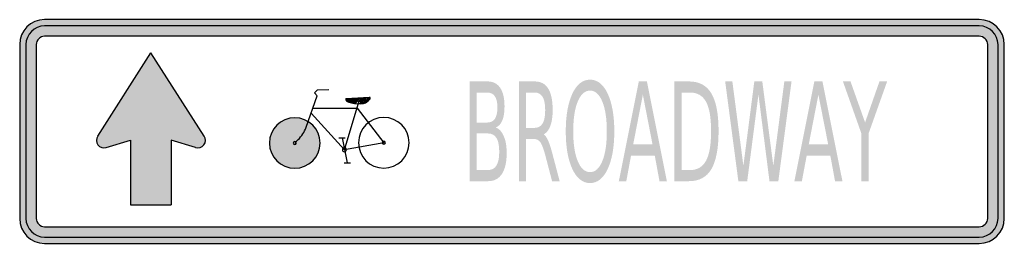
# Model space of a CAD drawing. Header units: inches. Extents: x -0.5 to 0.5, y -0.11 to 0.11.
import ezdxf

# ---------------------------------------------------------------- set-up
doc = ezdxf.new("R2010")
doc.units = ezdxf.units.IN
doc.header["$MEASUREMENT"] = 0

msp = doc.modelspace()

# ---------------------------------------------------------------- hatches: boundary and pattern name
h = msp.add_hatch(color=7)
h.paths.add_polyline_path([(0.4747, -0.1137), (-0.4747, -0.1137), (-0.4782, -0.1135), (-0.4813, -0.1128), (-0.4845, -0.1117), (-0.4875, -0.1102), (-0.4902, -0.1083), (-0.4925, -0.1063), (-0.4947, -0.1038), (-0.4965, -0.1012), (-0.498, -0.0982), (-0.4992, -0.095), (-0.4998, -0.0918), (-0.5, -0.0883), (-0.5, 0.0883), (-0.4998, 0.0918), (-0.4992, 0.0952), (-0.498, 0.0982), (-0.4965, 0.1012), (-0.4947, 0.1038), (-0.4925, 0.1063), (-0.4902, 0.1083), (-0.4875, 0.1102), (-0.4845, 0.1117), (-0.4813, 0.1128), (-0.4782, 0.1135), (-0.4747, 0.1137), (0.4747, 0.1137), (0.478, 0.1135), (0.4813, 0.1128), (0.4845, 0.1117), (0.4875, 0.1102), (0.4902, 0.1083), (0.4925, 0.1063), (0.4947, 0.1038), (0.4965, 0.1012), (0.498, 0.0982), (0.499, 0.0952), (0.4998, 0.0918), (0.5, 0.0883), (0.5, -0.0883), (0.4998, -0.0918), (0.499, -0.095), (0.498, -0.0982), (0.4965, -0.1012), (0.4947, -0.1038), (0.4925, -0.1063), (0.4902, -0.1083), (0.4875, -0.1102), (0.4845, -0.1117), (0.4813, -0.1128), (0.478, -0.1135), (0.4747, -0.1137)])
h.paths.add_polyline_path([(-0.4832, -0.0883), (-0.4832, 0.0883), (-0.4828, 0.0907), (-0.482, 0.0927), (-0.4807, 0.0943), (-0.479, 0.0957), (-0.4768, 0.0965), (-0.4747, 0.0968), (0.4747, 0.0968), (0.4768, 0.0965), (0.4788, 0.0957), (0.4807, 0.0943), (0.482, 0.0927), (0.4828, 0.0907), (0.4832, 0.0883), (0.4832, -0.0883), (0.4828, -0.0907), (0.482, -0.0927), (0.4807, -0.0943), (0.4788, -0.0957), (0.4768, -0.0965), (0.4747, -0.0968), (-0.4747, -0.0968), (-0.4768, -0.0965), (-0.479, -0.0957), (-0.4807, -0.0943), (-0.482, -0.0927), (-0.4828, -0.0907), (-0.4832, -0.0883)], flags=0)
h = msp.add_hatch(color=7)
edge = h.paths.add_edge_path()
edge.add_line((-0.4208, -0.0047), (-0.4208, -0.0047))
edge.add_line((-0.4208, -0.0047), (-0.3667, 0.0799))
edge.add_line((-0.3667, 0.0799), (-0.3126, -0.0047))
edge.add_spline(control_points=[(-0.3126, -0.0047), (-0.3108, -0.0074), (-0.3109, -0.0109), (-0.3128, -0.0135), (-0.3148, -0.016), (-0.318, -0.0172), (-0.3211, -0.0163)], knot_values=[0, 0, 0, 0, 1, 1, 1, 2, 2, 2, 2], degree=3, periodic=0)
edge.add_line((-0.3211, -0.0163), (-0.3461, -0.0087))
edge.add_line((-0.3461, -0.0087), (-0.3461, -0.0747))
edge.add_line((-0.3461, -0.0747), (-0.3873, -0.0747))
edge.add_line((-0.3873, -0.0747), (-0.3873, -0.0087))
edge.add_line((-0.3873, -0.0087), (-0.4121, -0.0163))
edge.add_spline(control_points=[(-0.4121, -0.0163), (-0.4152, -0.0172), (-0.4185, -0.0161), (-0.4205, -0.0135), (-0.4224, -0.011), (-0.4226, -0.0074), (-0.4208, -0.0047)], knot_values=[0, 0, 0, 0, 1, 1, 1, 2, 2, 2, 2], degree=3, periodic=0)
h = msp.add_hatch(color=7)
edge = h.paths.add_edge_path()
edge.add_line((-0.0431, 0.0509), (-0.0247, 0.0509))
edge.add_spline(control_points=[(-0.0247, 0.0509), (-0.0192, 0.0509), (-0.015, 0.0487), (-0.012, 0.0444), (-0.0091, 0.0401), (-0.0076, 0.0339), (-0.0076, 0.0259), (-0.0076, 0.0197), (-0.0083, 0.0147), (-0.0099, 0.0111), (-0.0114, 0.0074), (-0.0136, 0.0051), (-0.0166, 0.0042)], knot_values=[0, 0, 0, 0, 1, 1, 1, 2, 2, 2, 3, 3, 3, 4, 4, 4, 4], degree=3, periodic=0)
edge.add_spline(control_points=[(-0.0166, 0.0042), (-0.013, 0.0028), (-0.0102, -0.0003), (-0.0083, -0.0049), (-0.0063, -0.0095), (-0.0054, -0.0152), (-0.0054, -0.0221), (-0.0054, -0.0311), (-0.007, -0.0381), (-0.0102, -0.0431), (-0.0134, -0.048), (-0.0181, -0.0505), (-0.024, -0.0505)], knot_values=[0, 0, 0, 0, 1, 1, 1, 2, 2, 2, 3, 3, 3, 4, 4, 4, 4], degree=3, periodic=0)
edge.add_line((-0.024, -0.0505), (-0.0431, -0.0505))
edge.add_line((-0.0431, -0.0505), (-0.0431, 0.0509))
edge = h.paths.add_edge_path(flags=0)
edge.add_line((-0.0359, -0.002), (-0.0359, -0.0392))
edge.add_line((-0.0359, -0.0392), (-0.0244, -0.0392))
edge.add_spline(control_points=[(-0.0244, -0.0392), (-0.0205, -0.0392), (-0.0176, -0.0377), (-0.0158, -0.0346), (-0.0139, -0.0315), (-0.013, -0.0269), (-0.013, -0.0206), (-0.013, -0.0142), (-0.0139, -0.0096), (-0.0158, -0.0066), (-0.0176, -0.0036), (-0.0205, -0.002), (-0.0244, -0.002)], knot_values=[0, 0, 0, 0, 1, 1, 1, 2, 2, 2, 3, 3, 3, 4, 4, 4, 4], degree=3, periodic=0)
edge.add_line((-0.0244, -0.002), (-0.0359, -0.002))
edge = h.paths.add_edge_path(flags=0)
edge.add_line((-0.0359, 0.0396), (-0.0359, 0.0091))
edge.add_line((-0.0359, 0.0091), (-0.0252, 0.0091))
edge.add_spline(control_points=[(-0.0252, 0.0091), (-0.0217, 0.0091), (-0.0191, 0.0103), (-0.0174, 0.0129), (-0.0157, 0.0154), (-0.0148, 0.0192), (-0.0148, 0.0244), (-0.0148, 0.0295), (-0.0157, 0.0333), (-0.0174, 0.0358), (-0.0191, 0.0384), (-0.0217, 0.0396), (-0.0252, 0.0396)], knot_values=[0, 0, 0, 0, 1, 1, 1, 2, 2, 2, 3, 3, 3, 4, 4, 4, 4], degree=3, periodic=0)
edge.add_line((-0.0252, 0.0396), (-0.0359, 0.0396))
h = msp.add_hatch(color=7)
edge = h.paths.add_edge_path()
edge.add_spline(control_points=[(0.0322, -0.0029), (0.0338, -0.0039), (0.0353, -0.0061), (0.0367, -0.0093), (0.0382, -0.0126), (0.0396, -0.0171), (0.0411, -0.0228)], knot_values=[0, 0, 0, 0, 1, 1, 1, 2, 2, 2, 2], degree=3, periodic=0)
edge.add_line((0.0411, -0.0228), (0.0484, -0.0505))
edge.add_line((0.0484, -0.0505), (0.0407, -0.0505))
edge.add_line((0.0407, -0.0505), (0.0339, -0.0245))
edge.add_spline(control_points=[(0.0339, -0.0245), (0.0321, -0.0177), (0.0304, -0.0132), (0.0288, -0.0109), (0.0271, -0.0087), (0.0249, -0.0076), (0.022, -0.0076)], knot_values=[0, 0, 0, 0, 1, 1, 1, 2, 2, 2, 2], degree=3, periodic=0)
edge.add_line((0.022, -0.0076), (0.0142, -0.0076))
edge.add_line((0.0142, -0.0076), (0.0142, -0.0505))
edge.add_line((0.0142, -0.0505), (0.007, -0.0505))
edge.add_line((0.007, -0.0505), (0.007, 0.0509))
edge.add_line((0.007, 0.0509), (0.0232, 0.0509))
edge.add_spline(control_points=[(0.0232, 0.0509), (0.0293, 0.0509), (0.0338, 0.0485), (0.0368, 0.0436), (0.0398, 0.0388), (0.0413, 0.0315), (0.0413, 0.0217), (0.0413, 0.0153), (0.0405, 0.01), (0.039, 0.0058), (0.0374, 0.0016), (0.0352, -0.0013), (0.0322, -0.0029)], knot_values=[0, 0, 0, 0, 1, 1, 1, 2, 2, 2, 3, 3, 3, 4, 4, 4, 4], degree=3, periodic=0)
edge = h.paths.add_edge_path(flags=0)
edge.add_line((0.0142, 0.0396), (0.0142, 0.0037))
edge.add_line((0.0142, 0.0037), (0.0232, 0.0037))
edge.add_spline(control_points=[(0.0232, 0.0037), (0.0267, 0.0037), (0.0293, 0.0052), (0.0311, 0.0082), (0.0329, 0.0113), (0.0337, 0.0158), (0.0337, 0.0217), (0.0337, 0.0276), (0.0329, 0.0321), (0.0311, 0.0351), (0.0293, 0.0381), (0.0267, 0.0396), (0.0232, 0.0396)], knot_values=[0, 0, 0, 0, 1, 1, 1, 2, 2, 2, 3, 3, 3, 4, 4, 4, 4], degree=3, periodic=0)
edge.add_line((0.0232, 0.0396), (0.0142, 0.0396))
h = msp.add_hatch(color=7)
edge = h.paths.add_edge_path()
edge.add_spline(control_points=[(0.0793, 0.0527), (0.0867, 0.0527), (0.0927, 0.048), (0.0972, 0.0385), (0.1016, 0.0289), (0.1039, 0.0162), (0.1039, 0.0001), (0.1039, -0.0159), (0.1016, -0.0286), (0.0972, -0.0381), (0.0927, -0.0477), (0.0867, -0.0524), (0.0793, -0.0524), (0.0718, -0.0524), (0.0658, -0.0477), (0.0613, -0.0382), (0.0569, -0.0287), (0.0546, -0.0159), (0.0546, 0.0001), (0.0546, 0.0162), (0.0569, 0.0289), (0.0613, 0.0385), (0.0658, 0.048), (0.0718, 0.0527), (0.0793, 0.0527)], knot_values=[0, 0, 0, 0, 1, 1, 1, 2, 2, 2, 3, 3, 3, 4, 4, 4, 5, 5, 5, 6, 6, 6, 7, 7, 7, 8, 8, 8, 8], degree=3, periodic=0)
edge = h.paths.add_edge_path(flags=0)
edge.add_spline(control_points=[(0.0793, 0.0416), (0.074, 0.0416), (0.0699, 0.0379), (0.0668, 0.0305), (0.0637, 0.0231), (0.0622, 0.0129), (0.0622, 0.0001), (0.0622, -0.0126), (0.0637, -0.0227), (0.0668, -0.0302), (0.0699, -0.0376), (0.074, -0.0413), (0.0793, -0.0413), (0.0845, -0.0413), (0.0886, -0.0376), (0.0917, -0.0302), (0.0948, -0.0227), (0.0963, -0.0126), (0.0963, 0.0001), (0.0963, 0.0129), (0.0948, 0.0231), (0.0917, 0.0305), (0.0886, 0.0379), (0.0845, 0.0416), (0.0793, 0.0416)], knot_values=[0, 0, 0, 0, 1, 1, 1, 2, 2, 2, 3, 3, 3, 4, 4, 4, 5, 5, 5, 6, 6, 6, 7, 7, 7, 8, 8, 8, 8], degree=3, periodic=0)
h = msp.add_hatch(color=7)
h.paths.add_polyline_path([(0.1288, 0.0509), (0.137, 0.0509), (0.1573, -0.0505), (0.1498, -0.0505), (0.145, -0.0245), (0.1209, -0.0245), (0.1161, -0.0505), (0.1085, -0.0505), (0.1288, 0.0509)])
h.paths.add_polyline_path([(0.1329, 0.0374), (0.1231, -0.013), (0.1427, -0.013), (0.1329, 0.0374)], flags=0)
h = msp.add_hatch(color=7)
edge = h.paths.add_edge_path()
edge.add_line((0.165, 0.0509), (0.1798, 0.0509))
edge.add_spline(control_points=[(0.1798, 0.0509), (0.1901, 0.0509), (0.1977, 0.0468), (0.2025, 0.0387), (0.2074, 0.0305), (0.2098, 0.0177), (0.2098, 0.0003), (0.2098, -0.0171), (0.2073, -0.03), (0.2025, -0.0382), (0.1977, -0.0464), (0.1901, -0.0505), (0.1798, -0.0505)], knot_values=[0, 0, 0, 0, 1, 1, 1, 2, 2, 2, 3, 3, 3, 4, 4, 4, 4], degree=3, periodic=0)
edge.add_line((0.1798, -0.0505), (0.165, -0.0505))
edge.add_line((0.165, -0.0505), (0.165, 0.0509))
edge = h.paths.add_edge_path(flags=0)
edge.add_line((0.1722, 0.0396), (0.1722, -0.0392))
edge.add_line((0.1722, -0.0392), (0.1809, -0.0392))
edge.add_spline(control_points=[(0.1809, -0.0392), (0.1883, -0.0392), (0.1936, -0.036), (0.1971, -0.0297), (0.2005, -0.0233), (0.2022, -0.0133), (0.2022, 0.0003), (0.2022, 0.0139), (0.2005, 0.0239), (0.1971, 0.0302), (0.1936, 0.0365), (0.1883, 0.0396), (0.1809, 0.0396)], knot_values=[0, 0, 0, 0, 1, 1, 1, 2, 2, 2, 3, 3, 3, 4, 4, 4, 4], degree=3, periodic=0)
edge.add_line((0.1809, 0.0396), (0.1722, 0.0396))
for points in [[(0.2165, 0.0509), (0.2238, 0.0509), (0.235, -0.0348), (0.2461, 0.0509), (0.2542, 0.0509), (0.2654, -0.0348), (0.2766, 0.0509), (0.2839, 0.0509), (0.2705, -0.0505), (0.2615, -0.0505), (0.2503, 0.0375), (0.2389, -0.0505), (0.2299, -0.0505), (0.2165, 0.0509)], [(0.3361, 0.0509), (0.3438, 0.0509), (0.3586, 0.0092), (0.3732, 0.0509), (0.381, 0.0509), (0.3621, -0.0022), (0.3621, -0.0505), (0.3549, -0.0505), (0.3549, -0.0022), (0.3361, 0.0509)], [(-0.1679, 0.0335), (-0.1689, 0.032), (-0.168, 0.0311), (-0.1678, 0.0335), (-0.1679, 0.0335)], [(-0.1686, 0.0334), (-0.1689, 0.0329), (-0.1689, 0.032), (-0.1679, 0.0335), (-0.1686, 0.0334)], [(-0.1678, 0.0335), (-0.168, 0.0311), (-0.1584, 0.0284), (-0.1573, 0.0342), (-0.1678, 0.0335)], [(-0.1664, 0.0306), (-0.1669, 0.0304), (-0.167, 0.0304), (-0.168, 0.0311), (-0.1664, 0.0306)], [(-0.1643, 0.0301), (-0.1644, 0.0294), (-0.1669, 0.0304), (-0.1664, 0.0306), (-0.1643, 0.0301)], [(-0.1617, 0.0293), (-0.1618, 0.0289), (-0.1644, 0.0294), (-0.1643, 0.0301), (-0.1617, 0.0293)], [(-0.1573, 0.0342), (-0.1584, 0.0284), (-0.1618, 0.0289), (-0.1617, 0.0293), (-0.1573, 0.0342)], [(-0.1573, 0.0341), (-0.1499, 0.0297), (-0.155, 0.0318), (-0.1584, 0.0285), (-0.1573, 0.0341)], [(-0.1475, 0.0301), (-0.1489, 0.0292), (-0.1524, 0.0283), (-0.1584, 0.0284), (-0.1475, 0.0301)], [(-0.148, 0.0348), (-0.1573, 0.0341), (-0.1489, 0.0292), (-0.1475, 0.0301), (-0.148, 0.0348)], [(-0.1538, 0.0283), (-0.1536, 0.0281), (-0.1499, 0.0297), (-0.1573, 0.0341), (-0.1538, 0.0283)], [(-0.1449, 0.035), (-0.1442, 0.0346), (-0.1474, 0.0301), (-0.1479, 0.0348), (-0.1449, 0.035)], [(-0.1479, 0.0348), (-0.1474, 0.0301), (-0.1442, 0.0331), (-0.1446, 0.034), (-0.1479, 0.0348)], [(-0.1441, 0.0332), (-0.144, 0.0338), (-0.1442, 0.0346), (-0.1449, 0.035), (-0.1441, 0.0332)], [(-0.1584, 0.0284), (-0.1524, 0.0283), (-0.1536, 0.0281), (-0.1538, 0.0283), (-0.1584, 0.0284)]]:
    msp.add_hatch(color=7).paths.add_polyline_path(points)
h = msp.add_hatch(color=7)
h.paths.add_polyline_path([(0.3071, 0.0509), (0.3153, 0.0509), (0.3356, -0.0505), (0.3281, -0.0505), (0.3233, -0.0245), (0.2993, -0.0245), (0.2944, -0.0505), (0.2868, -0.0505), (0.3071, 0.0509)])
h.paths.add_polyline_path([(0.3112, 0.0374), (0.3014, -0.013), (0.3211, -0.013), (0.3112, 0.0374)], flags=0)
h = msp.add_hatch(color=7)
h.paths.add_polyline_path([(-0.1573, 0.0237), (-0.2023, 0.0237), (-0.2041, 0.0186), (-0.1716, -0.0169), (-0.1717, -0.017), (-0.172, -0.0175), (-0.1722, -0.018), (-0.1723, -0.0185), (-0.1722, -0.019), (-0.172, -0.0195), (-0.1717, -0.02), (-0.1712, -0.0203), (-0.1707, -0.0205), (-0.1702, -0.0205), (-0.1698, -0.0205), (-0.1697, -0.0205), (-0.1692, -0.0203), (-0.1687, -0.02), (-0.1683, -0.0195), (-0.1682, -0.019), (-0.1682, -0.0185), (-0.1682, -0.0183), (-0.1555, -0.0161), (-0.155, -0.0183), (-0.1538, -0.0215), (-0.1523, -0.0245), (-0.1505, -0.0272), (-0.1483, -0.0297), (-0.1458, -0.0318), (-0.1432, -0.0337), (-0.1402, -0.0352), (-0.137, -0.0362), (-0.1337, -0.037), (-0.1302, -0.0372), (-0.1267, -0.037), (-0.1233, -0.0362), (-0.1202, -0.0352), (-0.1172, -0.0337), (-0.1145, -0.0318), (-0.112, -0.0297), (-0.1098, -0.0272), (-0.108, -0.0245), (-0.1065, -0.0215), (-0.1053, -0.0183), (-0.1047, -0.015), (-0.1045, -0.0115), (-0.1047, -0.008), (-0.1053, -0.0047), (-0.1065, -0.0015), (-0.108, 0.0015), (-0.1098, 0.0043), (-0.112, 0.0067), (-0.1145, 0.0088), (-0.1172, 0.0108), (-0.1202, 0.0122), (-0.1233, 0.0133), (-0.1267, 0.014), (-0.1302, 0.0143), (-0.1337, 0.014), (-0.137, 0.0133), (-0.1402, 0.0122), (-0.1432, 0.0108), (-0.1458, 0.0088), (-0.1459, 0.0088), (-0.1573, 0.0236), (-0.1573, 0.0237)])
h.paths.add_polyline_path([(-0.1555, -0.0161), (-0.1317, -0.0118), (-0.1317, -0.0118), (-0.1315, -0.0122), (-0.1313, -0.0125), (-0.131, -0.0128), (-0.1307, -0.013), (-0.1302, -0.013), (-0.1298, -0.013), (-0.1293, -0.0128), (-0.1292, -0.0125), (-0.1288, -0.0122), (-0.1287, -0.0118), (-0.1287, -0.0115), (-0.1287, -0.011), (-0.1288, -0.0107), (-0.1292, -0.0103), (-0.1293, -0.0102), (-0.1298, -0.01), (-0.1302, -0.0098), (-0.1307, -0.01), (-0.131, -0.0102), (-0.1311, -0.0102), (-0.1459, 0.0088), (-0.1458, 0.0088), (-0.1432, 0.0108), (-0.1402, 0.0122), (-0.137, 0.0133), (-0.1337, 0.014), (-0.1302, 0.0143), (-0.1267, 0.014), (-0.1233, 0.0133), (-0.1202, 0.0122), (-0.1172, 0.0108), (-0.1145, 0.0088), (-0.112, 0.0067), (-0.1098, 0.0043), (-0.108, 0.0015), (-0.1065, -0.0015), (-0.1053, -0.0047), (-0.1047, -0.008), (-0.1045, -0.0115), (-0.1047, -0.015), (-0.1053, -0.0183), (-0.1065, -0.0215), (-0.108, -0.0245), (-0.1098, -0.0272), (-0.112, -0.0297), (-0.1145, -0.0318), (-0.1172, -0.0337), (-0.1202, -0.0352), (-0.1233, -0.0362), (-0.1267, -0.037), (-0.1302, -0.0372), (-0.1337, -0.037), (-0.137, -0.0362), (-0.1402, -0.0352), (-0.1432, -0.0337), (-0.1458, -0.0318), (-0.1483, -0.0297), (-0.1505, -0.0272), (-0.1523, -0.0245), (-0.1538, -0.0215), (-0.155, -0.0183), (-0.1555, -0.0161)], flags=0)
h.paths.add_polyline_path([(-0.1573, 0.0236), (-0.1694, -0.0166), (-0.1697, -0.0165), (-0.1702, -0.0163), (-0.1706, -0.0165), (-0.1707, -0.0165), (-0.1712, -0.0167), (-0.1716, -0.0169), (-0.2041, 0.0186), (-0.2023, 0.0237), (-0.1573, 0.0237), (-0.1573, 0.0236)], flags=0)
h.paths.add_polyline_path([(-0.1694, -0.0166), (-0.1573, 0.0236), (-0.1459, 0.0088), (-0.1483, 0.0067), (-0.1505, 0.0043), (-0.1523, 0.0015), (-0.1538, -0.0015), (-0.155, -0.0047), (-0.1557, -0.008), (-0.156, -0.0115), (-0.1557, -0.015), (-0.1555, -0.0161), (-0.1682, -0.0183), (-0.1682, -0.018), (-0.1683, -0.0175), (-0.1687, -0.017), (-0.1692, -0.0167), (-0.1694, -0.0166)], flags=0)
h.paths.add_polyline_path([(-0.1317, -0.0118), (-0.1555, -0.0161), (-0.1557, -0.015), (-0.156, -0.0115), (-0.1557, -0.008), (-0.155, -0.0047), (-0.1538, -0.0015), (-0.1523, 0.0015), (-0.1505, 0.0043), (-0.1483, 0.0067), (-0.1459, 0.0088), (-0.1311, -0.0102), (-0.1313, -0.0103), (-0.1315, -0.0107), (-0.1317, -0.011), (-0.1318, -0.0115), (-0.1317, -0.0118)], flags=0)
h.paths.add_polyline_path([(-0.1317, -0.0118), (-0.1302, -0.0115), (-0.1311, -0.0102), (-0.131, -0.0102), (-0.1307, -0.01), (-0.1302, -0.0098), (-0.1298, -0.01), (-0.1293, -0.0102), (-0.1292, -0.0103), (-0.1288, -0.0107), (-0.1287, -0.011), (-0.1287, -0.0115), (-0.1287, -0.0118), (-0.1288, -0.0122), (-0.1292, -0.0125), (-0.1293, -0.0128), (-0.1298, -0.013), (-0.1302, -0.013), (-0.1307, -0.013), (-0.131, -0.0128), (-0.1313, -0.0125), (-0.1315, -0.0122), (-0.1317, -0.0118), (-0.1317, -0.0118)], flags=0)
h.paths.add_polyline_path([(-0.1716, -0.0169), (-0.1702, -0.0185), (-0.1698, -0.0205), (-0.1702, -0.0205), (-0.1707, -0.0205), (-0.1712, -0.0203), (-0.1717, -0.02), (-0.172, -0.0195), (-0.1722, -0.019), (-0.1723, -0.0185), (-0.1722, -0.018), (-0.172, -0.0175), (-0.1717, -0.017), (-0.1716, -0.0169)], flags=0)
h.paths.add_polyline_path([(-0.17, -0.0187), (-0.1682, -0.0183), (-0.1682, -0.0185), (-0.1682, -0.019), (-0.1683, -0.0195), (-0.1687, -0.02), (-0.1692, -0.0203), (-0.1697, -0.0205), (-0.1698, -0.0205), (-0.1702, -0.0185), (-0.17, -0.0187)], flags=0)
h.paths.add_polyline_path([(-0.17, -0.0187), (-0.1694, -0.0166), (-0.1692, -0.0167), (-0.1687, -0.017), (-0.1683, -0.0175), (-0.1682, -0.018), (-0.1682, -0.0183), (-0.17, -0.0187)], flags=0)
h.paths.add_polyline_path([(-0.1694, -0.0166), (-0.17, -0.0187), (-0.1702, -0.0185), (-0.1706, -0.0165), (-0.1702, -0.0163), (-0.1697, -0.0165), (-0.1694, -0.0166)], flags=0)
h.paths.add_polyline_path([(-0.1302, -0.0115), (-0.1317, -0.0118), (-0.1318, -0.0115), (-0.1317, -0.011), (-0.1315, -0.0107), (-0.1313, -0.0103), (-0.1311, -0.0102), (-0.1302, -0.0115)], flags=0)
h.paths.add_polyline_path([(-0.1702, -0.0185), (-0.1716, -0.0169), (-0.1712, -0.0167), (-0.1707, -0.0165), (-0.1706, -0.0165), (-0.1702, -0.0185)], flags=0)
h = msp.add_hatch(color=7)
h.paths.add_polyline_path([(-0.2463, -0.0117), (-0.2462, -0.0152), (-0.2455, -0.0185), (-0.2443, -0.0217), (-0.2428, -0.0247), (-0.241, -0.0273), (-0.2388, -0.0298), (-0.2363, -0.032), (-0.2337, -0.0338), (-0.2307, -0.0353), (-0.2275, -0.0365), (-0.2242, -0.0372), (-0.2207, -0.0373), (-0.2172, -0.0372), (-0.2138, -0.0365), (-0.2107, -0.0353), (-0.2077, -0.0338), (-0.205, -0.032), (-0.2025, -0.0298), (-0.2003, -0.0273), (-0.1985, -0.0247), (-0.197, -0.0217), (-0.1958, -0.0185), (-0.1952, -0.0152), (-0.195, -0.0117), (-0.1952, -0.0082), (-0.1958, -0.0048), (-0.197, -0.0017), (-0.1985, 0.0013), (-0.2003, 0.004), (-0.2025, 0.0065), (-0.205, 0.0087), (-0.2071, 0.0101), (-0.2077, 0.0105), (-0.2107, 0.012), (-0.2138, 0.0132), (-0.2172, 0.0138), (-0.2207, 0.014), (-0.2242, 0.0138), (-0.2275, 0.0132), (-0.2307, 0.012), (-0.2337, 0.0105), (-0.2363, 0.0087), (-0.2388, 0.0065), (-0.241, 0.004), (-0.2428, 0.0013), (-0.2443, -0.0017), (-0.2455, -0.0048), (-0.2462, -0.0082), (-0.2463, -0.0117)])
h.paths.add_polyline_path([(-0.219, -0.0117), (-0.2192, -0.0122), (-0.2193, -0.0125), (-0.2195, -0.0128), (-0.2198, -0.013), (-0.2202, -0.0132), (-0.2207, -0.0133), (-0.221, -0.0132), (-0.2215, -0.013), (-0.2217, -0.0128), (-0.222, -0.0125), (-0.2222, -0.0122), (-0.2222, -0.0117), (-0.2222, -0.0113), (-0.222, -0.0108), (-0.2217, -0.0105), (-0.2215, -0.0103), (-0.221, -0.0102), (-0.2207, -0.0102), (-0.2202, -0.0102), (-0.2198, -0.0103), (-0.2195, -0.0105), (-0.2195, -0.0105), (-0.2193, -0.0108), (-0.2192, -0.0113), (-0.219, -0.0117)], flags=0)

# ---------------------------------------------------------------- linework, layer by layer
at = {"color": 7}
for p, q in [((0.4746, 0.1137), (-0.4747, 0.1137)), ((0.4746, 0.1074), (-0.4747, 0.1074)), ((0.4746, 0.0968), (-0.4747, 0.0968)), ((-0.5, 0.0883), (-0.5, -0.0883)), ((-0.4937, 0.0883), (-0.4937, -0.0883)), ((-0.4831, 0.0883), (-0.4831, -0.0883)), ((0.4831, -0.0883), (0.4831, 0.0883)), ((0.4936, -0.0883), (0.4936, 0.0883)), ((0.5, -0.0883), (0.5, 0.0883)), ((-0.4208, -0.0047), (-0.3667, 0.0799)), ((-0.3126, -0.0047), (-0.3667, 0.0799)), ((-0.2005, 0.0392), (-0.1975, 0.0425)), ((-0.1975, 0.0425), (-0.186, 0.0426)), ((-0.2092, 0.0043), (-0.1979, 0.0361)), ((-0.1979, 0.0361), (-0.2005, 0.0392)), ((-0.17, -0.0186), (-0.1551, 0.0312)), ((-0.1686, 0.0335), (-0.1689, 0.0329)), ((-0.1689, 0.0329), (-0.1689, 0.0321)), ((-0.1689, 0.0321), (-0.1681, 0.0311)), ((-0.1686, 0.0335), (-0.1448, 0.035)), ((-0.1681, 0.0311), (-0.1672, 0.0305)), ((-0.1672, 0.0305), (-0.1658, 0.0299)), ((-0.1489, 0.0292), (-0.1475, 0.03)), ((-0.1475, 0.03), (-0.1462, 0.0312)), ((-0.1462, 0.0312), (-0.145, 0.0323)), ((-0.145, 0.0323), (-0.1441, 0.0332)), ((-0.1442, 0.0346), (-0.1448, 0.035)), ((-0.144, 0.0338), (-0.1442, 0.0346)), ((-0.1441, 0.0332), (-0.144, 0.0338)), ((-0.2023, 0.0236), (-0.1573, 0.0236)), ((-0.1658, 0.0299), (-0.1644, 0.0294)), ((-0.1644, 0.0294), (-0.1631, 0.0292)), ((-0.1631, 0.0292), (-0.1616, 0.0288)), ((-0.1616, 0.0288), (-0.1599, 0.0286)), ((-0.1599, 0.0286), (-0.1585, 0.0284)), ((-0.1585, 0.0284), (-0.1535, 0.0281)), ((-0.1573, 0.0236), (-0.1302, -0.0114)), ((-0.1535, 0.0281), (-0.1521, 0.0283)), ((-0.1521, 0.0283), (-0.1508, 0.0286)), ((-0.1508, 0.0286), (-0.1489, 0.0292)), ((-0.17, -0.0186), (-0.2041, 0.0186)), ((-0.4121, -0.0163), (-0.3873, -0.0087)), ((-0.3873, -0.0087), (-0.3873, -0.0747)), ((-0.3213, -0.0163), (-0.3461, -0.0087)), ((-0.3461, -0.0087), (-0.3461, -0.0747)), ((-0.2206, -0.0117), (-0.2172, -0.0083)), ((-0.176, -0.0064), (-0.1696, -0.0064)), ((-0.1726, -0.0064), (-0.1675, -0.0317)), ((-0.1302, -0.0114), (-0.17, -0.0186)), ((-0.1703, -0.0317), (-0.164, -0.0317)), ((-0.3873, -0.0747), (-0.3461, -0.0747)), ((-0.4747, -0.0968), (0.4746, -0.0968)), ((-0.4747, -0.1073), (0.4746, -0.1074)), ((-0.4747, -0.1137), (0.4746, -0.1137))]:
    msp.add_line(p, q, dxfattribs=at)
for points in [[(-0.4747, 0.1137), (-0.4887, 0.1137), (-0.5, 0.1023), (-0.5, 0.0883)], [(0.5, 0.0883), (0.5, 0.1023), (0.4886, 0.1137), (0.4746, 0.1137)], [(-0.4747, 0.1074), (-0.4852, 0.1074), (-0.4937, 0.0988), (-0.4937, 0.0883)], [(0.4936, 0.0883), (0.4936, 0.0988), (0.4851, 0.1074), (0.4746, 0.1074)], [(-0.4747, 0.0968), (-0.4793, 0.0968), (-0.4831, 0.093), (-0.4831, 0.0883)], [(0.4831, 0.0883), (0.4831, 0.093), (0.4793, 0.0968), (0.4746, 0.0968)], [(-0.2172, -0.0083), (-0.2136, -0.0048), (-0.2109, -0.0005), (-0.2092, 0.0043)], [(-0.5, -0.0883), (-0.5, -0.1023), (-0.4887, -0.1137), (-0.4747, -0.1137)], [(-0.4937, -0.0883), (-0.4937, -0.0988), (-0.4852, -0.1074), (-0.4747, -0.1074)], [(-0.4831, -0.0883), (-0.4831, -0.093), (-0.4793, -0.0968), (-0.4747, -0.0968)], [(0.4746, -0.1137), (0.4886, -0.1137), (0.5, -0.1023), (0.5, -0.0883)], [(0.4746, -0.1074), (0.4851, -0.1074), (0.4936, -0.0988), (0.4936, -0.0883)], [(0.4746, -0.0968), (0.4793, -0.0968), (0.4831, -0.093), (0.4831, -0.0883)]]:
    msp.add_open_spline(points, degree=3, dxfattribs=at)
for points in [[(-0.1949, -0.0117), (-0.1949, 0.0025), (-0.2064, 0.014), (-0.2206, 0.014), (-0.2348, 0.014), (-0.2464, 0.0025), (-0.2464, -0.0117)], [(-0.1045, -0.0114), (-0.1045, 0.0028), (-0.116, 0.0143), (-0.1302, 0.0143), (-0.1444, 0.0143), (-0.1559, 0.0028), (-0.1559, -0.0114)], [(-0.4208, -0.0047), (-0.4226, -0.0074), (-0.4224, -0.011), (-0.4205, -0.0135), (-0.4185, -0.0161), (-0.4152, -0.0172), (-0.4121, -0.0163)], [(-0.3213, -0.0163), (-0.3182, -0.0172), (-0.3149, -0.0161), (-0.3129, -0.0135), (-0.3109, -0.011), (-0.3108, -0.0074), (-0.3126, -0.0047)], [(-0.1286, -0.0114), (-0.1286, -0.0106), (-0.1293, -0.0099), (-0.1302, -0.0099), (-0.1311, -0.0099), (-0.1318, -0.0106), (-0.1318, -0.0114)], [(-0.2464, -0.0117), (-0.2464, -0.0259), (-0.2348, -0.0374), (-0.2206, -0.0374), (-0.2064, -0.0374), (-0.1949, -0.0259), (-0.1949, -0.0117)], [(-0.2191, -0.0117), (-0.2191, -0.0108), (-0.2198, -0.0101), (-0.2206, -0.0101), (-0.2215, -0.0101), (-0.2222, -0.0108), (-0.2222, -0.0117)], [(-0.2222, -0.0117), (-0.2222, -0.0126), (-0.2215, -0.0133), (-0.2206, -0.0133), (-0.2198, -0.0133), (-0.2191, -0.0126), (-0.2191, -0.0117)], [(-0.1681, -0.0185), (-0.1681, -0.0173), (-0.169, -0.0164), (-0.1702, -0.0164), (-0.1713, -0.0164), (-0.1723, -0.0173), (-0.1723, -0.0185)], [(-0.1723, -0.0185), (-0.1723, -0.0196), (-0.1713, -0.0206), (-0.1702, -0.0206), (-0.169, -0.0206), (-0.1681, -0.0196), (-0.1681, -0.0185)], [(-0.1559, -0.0114), (-0.1559, -0.0257), (-0.1444, -0.0372), (-0.1302, -0.0372), (-0.116, -0.0372), (-0.1045, -0.0257), (-0.1045, -0.0114)], [(-0.1318, -0.0114), (-0.1318, -0.0123), (-0.1311, -0.013), (-0.1302, -0.013), (-0.1293, -0.013), (-0.1286, -0.0123), (-0.1286, -0.0114)]]:
    msp.add_open_spline(points, degree=3, knots=[0, 0, 0, 0, 1, 1, 1, 2, 2, 2, 2], dxfattribs=at)

doc.saveas('drawing.dxf')
